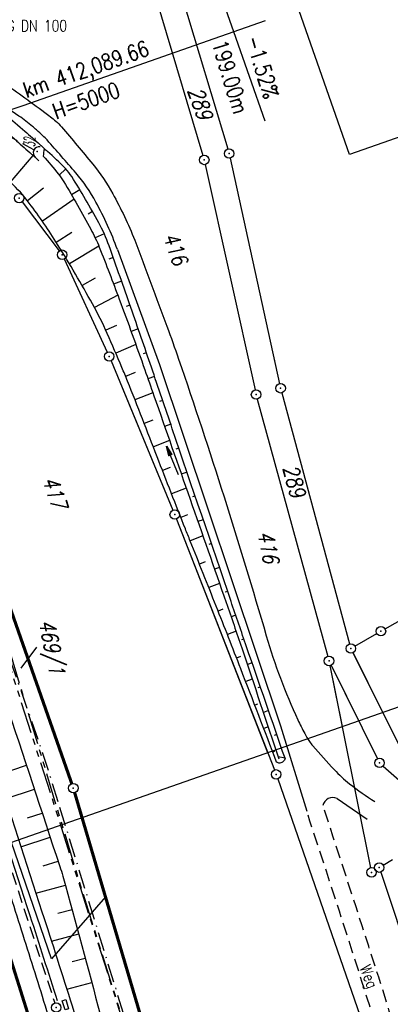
# Model space of a CAD drawing. Extents: x 446740 to 447511, y 442825 to 444215.
# Tile 16 of 94: x 447282 to 447340, y 443053 to 443209. Entities that reach past the tile are written whole.
import ezdxf

# ---------------------------------------------------------------- set-up
doc = ezdxf.new("R2010")
doc.units = 0
doc.header["$LTSCALE"] = 2
doc.header["$MEASUREMENT"] = 0
for name, pattern in [('AUSGEZOGEN', [0]), ('BAB-FM2', [2.6, 1.5, -0.5, 0.1, -0.5]), ('GESTRICH-X2', [1.5, 1, -0.5]), ('PHANTOMX2', [5, 2.5, -0.5, 0.5, -0.5, 0.5, -0.5])]:
    doc.linetypes.add(name, pattern=pattern)
doc.layers.get('0').update_dxf_attribs({"linetype": 'AUSGEZOGEN'})
for name, color, linetype in [('205-FLSTNR', 8, 'AUSGEZOGEN'), ('205-GRENZL', 8, 'AUSGEZOGEN'), ('205-GRENZL-BAB', 7, 'AUSGEZOGEN'), ('205-GRENZP', 8, 'AUSGEZOGEN'), ('205-GRENZP-BAB', 7, 'AUSGEZOGEN'), ('206-FLSTNR', 8, 'AUSGEZOGEN'), ('206-FLSTNR-BAB', 7, 'AUSGEZOGEN'), ('206-GRENZL', 8, 'AUSGEZOGEN'), ('206-GRENZL-BAB', 7, 'AUSGEZOGEN'), ('206-GRENZP', 8, 'AUSGEZOGEN'), ('206-GRENZP-BAB', 7, 'AUSGEZOGEN'), ('ANMERKUNG', 7, 'CONTINUOUS'), ('BAB_FM', 5, 'BAB-FM2'), ('BOESCHG', 250, 'AUSGEZOGEN'), ('BW-SCHRIFT', 250, 'AUSGEZOGEN'), ('DURCHL', 200, 'GESTRICH-X2'), ('FBRTOP', 250, 'AUSGEZOGEN'), ('GRABEN', 250, 'AUSGEZOGEN'), ('KANAL', 7, 'GESTRICH-X2'), ('Lichtwellenleiter COLT', 46, 'PHANTOMX2'), ('Lichtwellenleiter GLH', 46, 'PHANTOMX2'), ('MULDE', 250, 'AUSGEZOGEN'), ('NZ', 250, 'AUSGEZOGEN'), ('PFEILTOP', 200, 'AUSGEZOGEN'), ('Planeinteilung', 250, 'CONTINUOUS'), ('RAHMEN', 7, 'AUSGEZOGEN'), ('SCHLITZRINNE', 200, 'AUSGEZOGEN'), ('SCHSYMBOL', 200, 'AUSGEZOGEN'), ('STRASSE', 250, 'AUSGEZOGEN'), ('W-LTG', 4, 'GESTRICH-X2'), ('WEG', 250, 'GESTRICH-X2')]:
    doc.layers.add(name, color=color, linetype=linetype)
doc.styles.add('ROMANS', font='romans.shx', dxfattribs={"width": 0.8})

# ---------------------------------------------------------------- blocks, each defined once
blk = doc.blocks.new('GST')
at = {"color": 0}
blk.add_circle((0, 0), 0.75, dxfattribs=at)
blk.add_point((0, 0), dxfattribs=at)
blk = doc.blocks.new('13')
blk.add_lwpolyline([(0.76, 1.22), (-0.75, 1.22), (-0.75, 1.8), (0.76, 1.8)], close=True)
at = {"rotation": 180}
blk.add_blockref('GST', (0, 0), dxfattribs=at)
blk = doc.blocks.new('PFEIL2')
at = {"color": 0}
for p, q in [((0.88, 0), (-2.4, -0.01)), ((0.88, -0.27), (0.88, 0.28)), ((0.88, 0.28), (2.43, 0.01)), ((0.91, 0.27), (0.88, 0.26)), ((0.97, 0.26), (0.88, 0.25)), ((1.02, 0.25), (0.88, 0.23)), ((1.07, 0.24), (0.88, 0.21)), ((1.13, 0.23), (0.88, 0.19)), ((1.18, 0.22), (0.88, 0.17)), ((1.24, 0.21), (0.88, 0.15)), ((1.29, 0.21), (0.88, 0.14)), ((1.34, 0.2), (0.88, 0.12)), ((1.4, 0.19), (0.88, 0.1)), ((1.45, 0.18), (0.88, 0.08)), ((1.51, 0.17), (0.88, 0.06)), ((1.56, 0.16), (0.88, 0.04)), ((1.61, 0.15), (0.88, 0.02)), ((1.67, 0.14), (0.88, 0.01)), ((1.72, 0.13), (0.88, -0.01)), ((1.78, 0.12), (0.88, -0.03)), ((1.83, 0.11), (0.88, -0.05)), ((1.88, 0.1), (0.88, -0.07)), ((1.94, 0.09), (0.88, -0.09)), ((2.05, 0.08), (0.88, -0.12)), ((1.99, 0.08), (0.88, -0.11)), ((2.1, 0.07), (0.88, -0.14)), ((2.15, 0.06), (0.88, -0.16)), ((2.21, 0.05), (0.88, -0.18)), ((2.26, 0.04), (0.88, -0.2)), ((2.32, 0.03), (0.88, -0.22)), ((2.37, 0.02), (0.88, -0.23)), ((2.42, 0.01), (0.88, -0.25)), ((2.43, 0.01), (0.88, -0.27))]:
    blk.add_line(p, q, dxfattribs=at)
blk = doc.blocks.new('1135420')
at = {"layer": 'RAHMEN'}
blk.add_line((950, 5), (950, 415), dxfattribs=at)
blk = doc.blocks.new('40')
at = {"color": 0}
blk.add_arc((0.02, 0.31), 0.91, 192.5363, 347.4637, dxfattribs=at)
blk.add_point((0, 0), dxfattribs=at)

msp = doc.modelspace()

# ---------------------------------------------------------------- linework, layer by layer
at = {"layer": '205-GRENZL'}
for p, q in [((447303.52, 443225.3), (447314.51, 443188.77)), ((447299.79, 443223.94), (447310.59, 443187.75)), ((447314.89, 443187.32), (447322.75, 443151.54)), ((447310.96, 443186.3), (447318.85, 443150.55)), ((447281.89, 443180.37), (447287.81, 443172.6)), ((447288.58, 443171.32), (447295.42, 443156.54)), ((447296.02, 443155.17), (447305.82, 443131.46)), ((447319.21, 443149.1), (447330.38, 443108.27)), ((447323.1, 443150.09), (447333.85, 443110.25)), ((447306.38, 443130.07), (447320.84, 443093.03)), ((447339.47, 443112.64), (447349.17, 443118.19)), ((447334.7, 443109.9), (447338.17, 443111.9)), ((447334.39, 443108.86), (447339.09, 443099.42)), ((447330.73, 443106.81), (447332.67, 443097.17)), ((447330.91, 443106.88), (447335.27, 443098.09))]:
    msp.add_line(p, q, dxfattribs=at)
at = {"layer": '205-GRENZL-BAB', "const_width": 0.5, "flags": 128}
for points in [[(447253.12, 443192.75), (447289.78, 443088.1)], [(447290.24, 443086.67), (447291.4, 443082.73)]]:
    msp.add_lwpolyline(points, dxfattribs=at)
at = {"layer": '206-FLSTNR-BAB'}
msp.add_line((447284.19, 443109.74), (447281.72, 443106.43), dxfattribs=at)
at = {"layer": '206-GRENZL'}
for p, q in [((447321.85, 443155.64), (447322.75, 443151.54)), ((447317.91, 443154.82), (447318.85, 443150.55)), ((447297.87, 443150.69), (447305.82, 443131.46)), ((447319.21, 443149.1), (447330.38, 443108.27)), ((447323.11, 443150.09), (447333.85, 443110.25)), ((447306.38, 443130.07), (447321.92, 443090.26)), ((447339.47, 443112.64), (447349.17, 443118.19)), ((447334.7, 443109.9), (447338.17, 443111.9)), ((447334.38, 443108.86), (447346.3, 443084.97)), ((447330.73, 443106.81), (447337.18, 443074.76)), ((447330.91, 443106.88), (447338.27, 443092.05)), ((447339.16, 443090.88), (447346.08, 443084.8)), ((447322.44, 443088.85), (447335.93, 443050)), ((447339.19, 443075.16), (447340.64, 443076.06)), ((447338.79, 443074.06), (447350.85, 443037.61))]:
    msp.add_line(p, q, dxfattribs=at)
at = {"layer": '206-GRENZL-BAB', "const_width": 0.5, "flags": 128}
for points in [[(447269.87, 443144.92), (447289.78, 443088.1)], [(447290.24, 443086.67), (447324.05, 442972.21)]]:
    msp.add_lwpolyline(points, dxfattribs=at)
at = {"layer": '206-GRENZL-BAB', "flags": 128}
for points in [[(447286.56, 443060.29), (447271.45, 443104.16)], [(447295.13, 443070.12), (447286.56, 443060.29)]]:
    msp.add_lwpolyline(points, dxfattribs=at)
at = {"layer": 'BAB_FM', "flags": 128}
msp.add_lwpolyline([(447114.7, 443588.91), (447121.34, 443569.44), (447137.75, 443522.21), (447154.15, 443474.98), (447170.77, 443427.82), (447187.66, 443380.76), (447203.59, 443333.36), (447219.18, 443285.84), (447235.93, 443231.84), (447237.71, 443226.64), (447245.84, 443211.36), (447245.16, 443204.78), (447247.06, 443198.13), (447267.47, 443143.82), (447285.53, 443091.84), (447287.85, 443084.34)], dxfattribs=at)
at = {"layer": 'BAB_FM'}
msp.add_lwpolyline([(447287.85, 443084.34), (447299.24, 443047.47), (447314.2, 442998.98), (447327.56, 442950.02), (447335.27, 442919.51), (447338.8, 442903.32)], dxfattribs=at)
at = {"layer": 'BOESCHG'}
for p, q in [((447280.07, 443183.49), (447283.67, 443187.74)), ((447288.84, 443185.6), (447287.8, 443184.63)), ((447285.32, 443182.54), (447282.77, 443180.54)), ((447291.08, 443182.3), (447289.75, 443181.49)), ((447290.16, 443180.79), (447285.13, 443177.3)), ((447293.09, 443178.85), (447292.4, 443178.45)), ((447289.79, 443175.5), (447287.32, 443173.96)), ((447294.94, 443175.3), (447293.51, 443174.66)), ((447294.08, 443173.34), (447289.4, 443170.54)), ((447296.36, 443171.56), (447295.67, 443171.31)), ((447293.51, 443168.29), (447291.42, 443167.09)), ((447297.69, 443167.79), (447296.41, 443167.34)), ((447297.07, 443165.6), (447293.38, 443163.61)), ((447299.01, 443164.01), (447298.41, 443163.8)), ((447296.86, 443160.79), (447295.16, 443160.02)), ((447300.32, 443160.23), (447299.18, 443159.84)), ((447299.94, 443157.74), (447296.77, 443156.36)), ((447301.63, 443156.45), (447301.08, 443156.27)), ((447299.82, 443153.29), (447298.33, 443152.68)), ((447302.92, 443152.67), (447301.87, 443152.31)), ((447302.65, 443150.08), (447299.81, 443148.96)), ((447304.21, 443148.88), (447303.7, 443148.71)), ((447302.62, 443145.77), (447301.27, 443145.24)), ((447305.49, 443145.09), (447304.51, 443144.76)), ((447305.3, 443142.51), (447302.72, 443141.51)), ((447306.78, 443141.3), (447306.31, 443141.14)), ((447305.39, 443138.26), (447304.16, 443137.78)), ((447308.07, 443137.52), (447307.15, 443137.21)), ((447307.94, 443134.96), (447305.61, 443134.05)), ((447309.36, 443133.73), (447308.91, 443133.58)), ((447308.16, 443130.76), (447307.08, 443130.33)), ((447310.64, 443129.94), (447309.79, 443129.65)), ((447310.57, 443127.42), (447308.55, 443126.61)), ((447311.93, 443126.16), (447311.52, 443126.02)), ((447310.96, 443123.27), (447310.03, 443122.9)), ((447313.22, 443122.37), (447312.43, 443122.1)), ((447313.21, 443119.86), (447311.51, 443119.18)), ((447314.51, 443118.58), (447314.13, 443118.45)), ((447313.76, 443115.77), (447312.99, 443115.46)), ((447315.8, 443114.8), (447315.06, 443114.55)), ((447315.84, 443112.28), (447314.47, 443111.75)), ((447317.09, 443111.01), (447316.72, 443110.89)), ((447316.52, 443108.25), (447315.92, 443108.02)), ((447318.39, 443107.23), (447317.63, 443106.97)), ((447318.39, 443104.69), (447317.37, 443104.29)), ((447319.7, 443103.45), (447319.3, 443103.31)), ((447319.23, 443100.72), (447318.81, 443100.56)), ((447321, 443099.67), (447320.17, 443099.38)), ((447320.93, 443097.09), (447320.24, 443096.82)), ((447322.31, 443095.89), (447321.87, 443095.73)), ((447321.93, 443093.19), (447321.66, 443093.08)), ((447323.61, 443092.11), (447322.51, 443092.33)), ((447280.29, 443090.25), (447282.59, 443091.01)), ((447279.23, 443085.69), (447283.85, 443087.22)), ((447282.78, 443082.65), (447285.1, 443083.42)), ((447281.71, 443078.09), (447286.35, 443079.62)), ((447285.27, 443075.05), (447287.6, 443075.82)), ((447284.11, 443070.7), (447288.78, 443072)), ((447287.59, 443067.52), (447289.84, 443068.14)), ((447286.56, 443063.11), (447290.89, 443064.28)), ((447289.85, 443059.86), (447291.93, 443060.42)), ((447288.99, 443055.5), (447292.96, 443056.55))]:
    msp.add_line(p, q, dxfattribs=at)
for points in [[(447243.47, 443195.85, -0.007582), (447246.79, 443192.85, -0.084754), (447247.03, 443192.53, -0.034044), (447251.51, 443182.37, -0.006528), (447270.46, 443127.68, -0.000691), (447287.89, 443074.94, -0.012232), (447288.8, 443071.93, -0.003466), (447294.64, 443050.14, 0.00261), (447302.35, 443021.18, 0.000486), (447307.79, 443001.24, -0.000801), (447311.09, 442989.14, -0.003177), (447316.57, 442968.34, -0.002215), (447324.11, 442938.42, -0.003054), (447324.74, 442935.84, -0.000116), (447332.85, 442901.23, -0.004893)], [(447195.19, 443184.18), (447199.23, 443175.14), (447207.45, 443151.62), (447215.74, 443128.11), (447223.92, 443104.66, -0.004891), (447229.4, 443089.08, -0.002808), (447232.06, 443081.23, -0.000037), (447239.7, 443058.24, -0.001301), (447239.9, 443057.62, -0.002008), (447243.84, 443045.4, -0.002152), (447247.41, 443033.98, -0.002234), (447251.02, 443022.05, -0.002262), (447254.49, 443010.24, -0.001175), (447258.09, 442997.63, -0.001315), (447261.25, 442986.37, -0.000966), (447264.69, 442973.89, -0.001041), (447267.83, 442962.3, -0.001473), (447270.73, 442951.4, -0.001332), (447273.86, 442939.34, -0.00205), (447277.01, 442926.86, -0.002062), (447280.08, 442914.29, -0.001507), (447282.68, 442903.31, -0.001262), (447285.71, 442890.16, -0.00045), (447286.85, 442885.13, -0.002089)], [(447322.27, 443091.49, 0.001632), (447316.58, 443106.33, 0.002437), (447312.69, 443116.23, 0.000048), (447308.57, 443126.58, -0.000259), (447307.8, 443128.5, -0.002619), (447303.32, 443139.96, 0.002502), (447298.63, 443151.95, 0.006629), (447297.73, 443154.13, 0.002672), (447295.4, 443159.5, 0.023269), (447293.07, 443164.19, 0.01114), (447287.54, 443173.61, 0.023706), (447283.05, 443180.17, 0.042272), (447280.07, 443183.49, 0.030582)]]:
    msp.add_lwpolyline(points, format="xyb", dxfattribs=at)
at = {"layer": 'BOESCHG', "flags": 128}
for points in [[(447323.61, 443092.11, -0.000389), (447317.5, 443109.81, -0.000956), (447315.04, 443117.01, -0.000042), (447305.73, 443144.39, 0.000117), (447302.41, 443154.15, 0.001833), (447299.15, 443163.61, 0.001765), (447295.7, 443173.41, 0.03807), (447294.06, 443177.08, 0.017956), (447289.77, 443184.4, 0.050255), (447288.77, 443185.67, 0.020793), (447285.94, 443188.37)], [(447323.61, 443092.11, -0.16963), (447323.33, 443091.59, -0.16963), (447322.78, 443091.36, -0.07477), (447322.52, 443091.39, -0.07477), (447322.27, 443091.49)]]:
    msp.add_lwpolyline(points, format="xyb", dxfattribs=at)
at = {"layer": 'BOESCHG'}
msp.add_arc((447304.49, 443186.05), 19.29, 171.6967, 175.2879, dxfattribs=at)
at = {"layer": 'BW-SCHRIFT'}
msp.add_lwpolyline([(447356.94, 443239.09), (447370.38, 443200.7), (447333.83, 443187.91), (447320.39, 443226.3)], close=True, dxfattribs=at)
at = {"layer": 'DURCHL'}
msp.add_line((447283.79, 443188.64), (447258.98, 443202.2), dxfattribs=at)
at = {"layer": 'FBRTOP', "color": 0, "const_width": 0.5}
for points in [[(447118.97, 443523.41, 0), (447120.06, 443520.3, 0.000001), (447128.32, 443496.71, -0.000001), (447136.57, 443473.11), (447169.61, 443378.72), (447194.38, 443307.94), (447235.68, 443189.95, 0.000007), (447239.8, 443178.15, -0.000007), (447243.93, 443166.36), (447252.19, 443142.76, -0.000006), (447256.32, 443130.96, 0.000022), (447260.45, 443119.16, 0.000245), (447260.49, 443119.05, -0.000037), (447260.75, 443118.3, -0.001706), (447263.81, 443109.5, -0.001063), (447268.63, 443095.36, -0.001991), (447272.09, 443084.99, -0.001529), (447276.51, 443071.45, -0.001558), (447280.34, 443059.48, -0.001554), (447284.1, 443047.45, -0.001558)], [(447097.14, 443501.03, 0.000001), (447101.89, 443487.46, -0.000001), (447110.15, 443463.86), (447143.18, 443369.48), (447167.95, 443298.69), (447209.25, 443180.7, 0.000007), (447213.38, 443168.9, -0.000007), (447217.51, 443157.11), (447225.76, 443133.51, -0.000006), (447229.89, 443121.71, 0.000024), (447234.02, 443109.91, 0.00024), (447234.06, 443109.81, -0.000035), (447234.3, 443109.11, -0.001704), (447237.33, 443100.4, -0.001064), (447242.09, 443086.43, -0.001991), (447245.51, 443076.2, -0.001529), (447249.86, 443062.85, -0.001558), (447253.64, 443051.04, -0.001554)]]:
    msp.add_lwpolyline(points, format="xyb", dxfattribs=at)
at = {"layer": 'FBRTOP', "color": 0}
msp.add_lwpolyline([(447237.58, 443193.59), (447238.51, 443190.94, 0.000007), (447242.64, 443179.15, -0.000007), (447246.77, 443167.35), (447255.02, 443143.75, -0.000006), (447259.15, 443131.95, 0.000022), (447263.28, 443120.15, 0.000246), (447263.32, 443120.04, -0.000037), (447263.59, 443119.28, -0.001707), (447266.64, 443110.48, -0.001063), (447271.47, 443096.32, -0.001991), (447274.94, 443085.93, -0.001529), (447279.37, 443072.38, -0.001558), (447283.2, 443060.38, -0.001554), (447286.96, 443048.34, -0.001558)], format="xyb", dxfattribs=at)
at = {"layer": 'GRABEN', "flags": 128}
msp.add_lwpolyline([(447285.26, 443187.64, -0.013694), (447287.66, 443184.8, -0.03406), (447288.52, 443183.58, -0.010829), (447292.8, 443176.05, -0.029611), (447294.15, 443173.18, -0.005602), (447297.32, 443164.93, -0.00416), (447301.37, 443153.74, -0.000663), (447302.81, 443149.63, -0.000083), (447314.27, 443116.84, -0.002886), (447316.74, 443109.61, -0.001191), (447322.61, 443092.04)], format="xyb", dxfattribs=at)
at = {"layer": 'KANAL', "flags": 128}
msp.add_lwpolyline([(447271.94, 443099.66), (447278.9, 443078.36), (447287.09, 443053.31)], dxfattribs=at)
at = {"layer": 'Lichtwellenleiter COLT', "flags": 128}
msp.add_lwpolyline([(447064.42, 443864.57), (447068.91, 443847.52), (447072.67, 443839.81), (447077.26, 443813.73), (447077.84, 443780.36), (447075.72, 443742.94), (447074.53, 443724.68), (447075.39, 443709.36), (447080.92, 443680.16), (447086.78, 443661.15), (447091.97, 443646.45), (447103.37, 443614.36), (447120.37, 443564.47), (447134.53, 443522.63), (447135.95, 443518.73), (447149.92, 443480.21), (447172.73, 443414.51), (447188.84, 443369.58), (447210.94, 443306.43), (447229.77, 443252.99), (447235.06, 443236.42), (447240.37, 443221.29), (447249.63, 443193.81), (447256.61, 443173.59), (447271.46, 443133.27), (447287.88, 443081.86), (447309.84, 443012.75), (447321.17, 442970.28), (447336.85, 442908.82), (447338.17, 442903.1)], dxfattribs=at)
at = {"layer": 'Lichtwellenleiter GLH', "flags": 128}
msp.add_lwpolyline([(447115.33, 443580.92), (447115.33, 443580.92), (447157.01, 443461.57), (447157.01, 443461.57), (447199.44, 443339.94), (447220.25, 443280.3), (447229.9, 443252.13), (447256.63, 443174.51), (447265.31, 443151.83), (447279.09, 443111.84), (447290.99, 443072.43), (447309.84, 443012.75), (447312.7, 443003.91), (447321.36, 442972.16), (447331.73, 442933.43), (447338.83, 442903.33)], dxfattribs=at)
at = {"layer": 'MULDE'}
for points in [[(447242.51, 443205.51, -0.014193), (447248, 443205.36, -0.025508), (447251.11, 443205.02, -0.003931), (447258.63, 443203.76, -0.020444), (447260.14, 443203.43, -0.015631), (447263.7, 443202.38, -0.015801), (447267.15, 443201.13, -0.012395), (447269.85, 443199.97, -0.013155), (447272.34, 443198.74, -0.023392), (447276.47, 443196.32, -0.032353), (447279.29, 443194.21, -0.00254), (447282.33, 443191.59, -0.003189), (447284.74, 443189.46, -0.000018), (447284.92, 443189.3, -0.000017), (447285.12, 443189.12, -0.003055), (447285.46, 443188.81, -0.002106), (447285.94, 443188.37, -0.002106)], [(447242.51, 443203.51, -0.014193), (447247.89, 443203.36, -0.025508), (447250.79, 443203.05, -0.003931), (447258.29, 443201.79, -0.020444), (447259.64, 443201.5, -0.015631), (447263.07, 443200.48, -0.015801), (447266.4, 443199.27, -0.012395), (447269.01, 443198.15, -0.013155), (447271.41, 443196.97, -0.023392), (447275.37, 443194.64, -0.032353), (447277.99, 443192.69, -0.00254), (447281.02, 443190.08, -0.003189), (447283.41, 443187.97, -0.000018), (447283.59, 443187.81, -0.000017), (447283.78, 443187.63, -0.003055), (447284.11, 443187.34, -0.002106), (447284.58, 443186.9, -0.002106)], [(447242.07, 443193.59, 0.000972), (447252.32, 443163.43, 0.001949), (447257.51, 443148.43, 0.00032), (447272, 443107.15, -0.002235), (447274.06, 443101.22, -0.00296), (447277.35, 443091.41, -0.00123), (447285.06, 443067.77, -0.003052), (447294.51, 443037.91, -0.005458), (447299.51, 443021.11, -0.003333), (447303.04, 443008.48, -0.002073), (447308.48, 442988.12, -0.001662), (447316.44, 442957.39, -0.002782), (447321.04, 442938.98, -0.001969), (447325.7, 442919.55, -0.000724), (447330.2, 442900.31, -0.001341)], [(447272.38, 443099.96, -0.002775), (447275.45, 443090.78, -0.00123), (447283.15, 443067.15, -0.001381), (447287.47, 443053.67, -0.005458)]]:
    msp.add_lwpolyline(points, format="xyb", dxfattribs=at)
at = {"layer": 'NZ'}
for p, q in [((447310.46, 443221.53), (447315.43, 443207.38)), ((447282.05, 443195.69), (447320.53, 443209.16)), ((447315.43, 443207.38), (447320.39, 443193.22)), ((447265.61, 443190.05), (447282.05, 443195.69))]:
    msp.add_line(p, q, dxfattribs=at)
at = {"layer": 'SCHLITZRINNE'}
msp.add_lwpolyline([(447249.67, 443103.02, -0.003552), (447260.26, 443071.96, -0.006929), (447265.35, 443055.92, -0.000178), (447279.03, 443010.64, -0.003558), (447279.7, 443008.37, -0.002845), (447286.53, 442983.97, -0.00292), (447292.92, 442960.11, -0.002719), (447299.15, 442935.73, -0.002813), (447304.91, 442912.1, -0.00248), (447309.35, 442893.01, -0.003108)], format="xyb", dxfattribs=at)
at = {"layer": 'STRASSE', "flags": 128}
for points in [[(447266.71, 443211.42, 0.056584), (447267.44, 443207.32, 0.158307), (447268.3, 443206.07, 0.041546), (447272.67, 443203.26, -0.032414), (447278.32, 443199.77, -0.004513), (447285.49, 443194.58, -0.017677), (447287.26, 443193.17, -0.038738), (447288.17, 443192.27, -0.00644), (447293.1, 443186.38, -0.044613), (447296.27, 443181.68, -0.030966), (447299.77, 443174.31)], [(447299.77, 443174.31, -0.002083), (447304.87, 443160.64, -0.005523), (447306.72, 443155.45, -0.011889), (447320.62, 443111.56, 0.038496), (447325.63, 443098.24, 0.013171), (447326.73, 443096.05, 0.022124), (447327.47, 443094.79, 0.03601), (447328.02, 443094.07, 0.006474), (447331.41, 443090.32, 0.038957), (447333.85, 443088.07, 0.026348), (447337.86, 443085.24)]]:
    msp.add_lwpolyline(points, format="xyb", dxfattribs=at)
at = {"layer": 'STRASSE'}
msp.add_lwpolyline([(447297.03, 443172.83, 0.035963), (447293.61, 443180.35, 0.052959), (447290.42, 443184.98, 0.003483), (447285.87, 443190.2, 0.025121), (447285.2, 443190.88, 0.004037), (447284.21, 443191.78, 0.006186), (447283.56, 443192.35, 0.02614), (447281.4, 443194, 0.013733), (447277.06, 443196.81, 0.020662), (447272.14, 443199.53, 0.022332), (447267.4, 443201.64, 0.013115), (447262.71, 443203.34, 0.026259), (447260.31, 443204, 0.002994), (447260.23, 443204.02, 0.000243), (447259.15, 443204.24, 0.025235), (447252.31, 443205.3, 0.03879), (447236.88, 443205.54)], format="xyb", dxfattribs=at)
at = {"layer": 'STRASSE', "flags": 128}
for points in [[(447297.03, 443172.83), (447303.69, 443154.56)], [(447331.87, 443085.73), (447336.61, 443082.44)]]:
    msp.add_lwpolyline(points, dxfattribs=at)
at = {"layer": 'STRASSE'}
msp.add_lwpolyline([(447303.69, 443154.56), (447322.89, 443097.28), (447327.04, 443083.7)], dxfattribs=at)
msp.add_arc((447331.19, 443084.25), 1.63, 65.4851, 167.055, dxfattribs=at)
at = {"layer": 'WEG'}
for points in [[(447327.04, 443083.7, -0.002437), (447335.29, 443058.34, -0.004339), (447339.73, 443044.04, -0.000099), (447349.2, 443012.57, -0.002471), (447349.57, 443011.31, -0.004476), (447354.58, 442993.43, -0.004642), (447359.09, 442976.11, -0.002895), (447363.28, 442958.99, -0.001656), (447370.33, 442928.99, -0.000736), (447373.44, 442915.44, -0.001875)], [(447329.64, 443084.53, -0.002436), (447337.89, 443059.16, -0.004339), (447342.34, 443044.85, -0.000099), (447351.82, 443013.32, -0.00247), (447352.19, 443012.06, -0.004477), (447357.21, 442994.14, -0.004644), (447361.74, 442976.79, -0.002893), (447365.93, 442959.64, -0.001656), (447372.98, 442929.61, -0.00072), (447376.03, 442916.35, -0.001875)]]:
    msp.add_lwpolyline(points, format="xyb", dxfattribs=at)

# ---------------------------------------------------------------- block references
at = {"layer": '205-GRENZP', "rotation": 289.2892292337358}
for p in [(447314.73, 443188.05), (447310.8, 443187.03), (447281.44, 443180.97), (447288.26, 443172), (447295.73, 443155.86), (447319.01, 443149.82), (447322.91, 443150.81), (447306.11, 443130.77), (447338.82, 443112.27), (447334.05, 443109.53), (447330.58, 443107.55), (447290.03, 443087.39)]:
    msp.add_blockref('GST', p, dxfattribs=at)
at = {"layer": '205-GRENZP-BAB', "rotation": 281.646770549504}
msp.add_blockref('GST', (447290.03, 443087.39), dxfattribs=at)
at = {"layer": '206-GRENZP', "rotation": 281.646770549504}
for p in [(447319.01, 443149.82), (447322.91, 443150.81), (447306.11, 443130.77), (447338.82, 443112.27), (447334.05, 443109.53), (447330.58, 443107.55), (447338.6, 443091.38), (447322.19, 443089.56), (447338.55, 443074.77), (447337.33, 443074.02)]:
    msp.add_blockref('GST', p, dxfattribs=at)
at = {"layer": '206-GRENZP-BAB', "rotation": 281.646770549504}
msp.add_blockref('GST', (447290.03, 443087.39), dxfattribs=at)
at = {"layer": 'PFEILTOP', "rotation": 111.9258976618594}
msp.add_blockref('PFEIL2', (447305.74, 443139.38), dxfattribs=at)
at = {"layer": 'Planeinteilung', "linetype": 'Continuous', "rotation": 289.2892292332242}
msp.add_blockref('1135420', (446739.88, 443896.21), dxfattribs=at)
at = {"layer": 'SCHSYMBOL'}
for name, p, rotation in [('40', (447284.31, 443188.35), 246.2760394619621), ('13', (447287.32, 443052.58), 287.294)]:
    msp.add_blockref(name, p, dxfattribs=dict(at, rotation=rotation))

# ---------------------------------------------------------------- texts
at = {"layer": '205-FLSTNR', "style": 'ROMANS', "width": 0.8}
for s, oblique, p in [('289', 15, (447308.13, 443198.09)), ('416', 7, (447304.26, 443174.87)), ('417', 15, (447285.08, 443136.33))]:
    msp.add_text(s, height=2.5, rotation=289.2892, dxfattribs=dict(at, oblique=oblique)).set_placement(p)
at = {"layer": '206-FLSTNR', "style": 'ROMANS', "width": 0.8}
for s, rotation, oblique, p in [('289', 284.8735, 7, (447323.24, 443138.15)), ('416', 281.6468, 15, (447319.21, 443127.94))]:
    msp.add_text(s, height=2.5, rotation=rotation, dxfattribs=dict(at, oblique=oblique)).set_placement(p)
at = {"layer": '206-FLSTNR-BAB', "style": 'ROMANS', "oblique": 15, "width": 0.8}
msp.add_text('469/1', height=2.5, rotation=281.6468, dxfattribs=at).set_placement((447284.54, 443113.84))
at = {"layer": 'ANMERKUNG', "style": 'ROMANS', "oblique": 7, "width": 0.5}
msp.add_text('32', height=1.8, rotation=90, dxfattribs=at).set_placement((447283.98, 443189.11))
at = {"layer": 'NZ', "style": 'ROMANS', "width": 0.8}
for s, rotation, p in [('199.00m', 287.0892, (447311.96, 443205.57)), ('-1.52%', 287.0892, (447317.31, 443206.32)), ('km 412,089.66', 19.2892, (447282.61, 443196.82)), ('H=5000', 19.2892, (447287.3, 443193.46))]:
    msp.add_text(s, height=2.5, rotation=rotation, dxfattribs=at).set_placement(p)
at = {"layer": 'W-LTG', "style": 'ROMANS', "width": 0.8}
msp.add_text('W-LTG DN 100', height=1.8, dxfattribs=at).set_placement((447274.3, 443207.42))
at = {"layer": 'WEG', "style": 'ROMANS', "width": 0.8}
msp.add_text('Weg', height=1.8, rotation=291.0115, dxfattribs=at).set_placement((447335.41, 443058.93))

doc.saveas('drawing.dxf')
